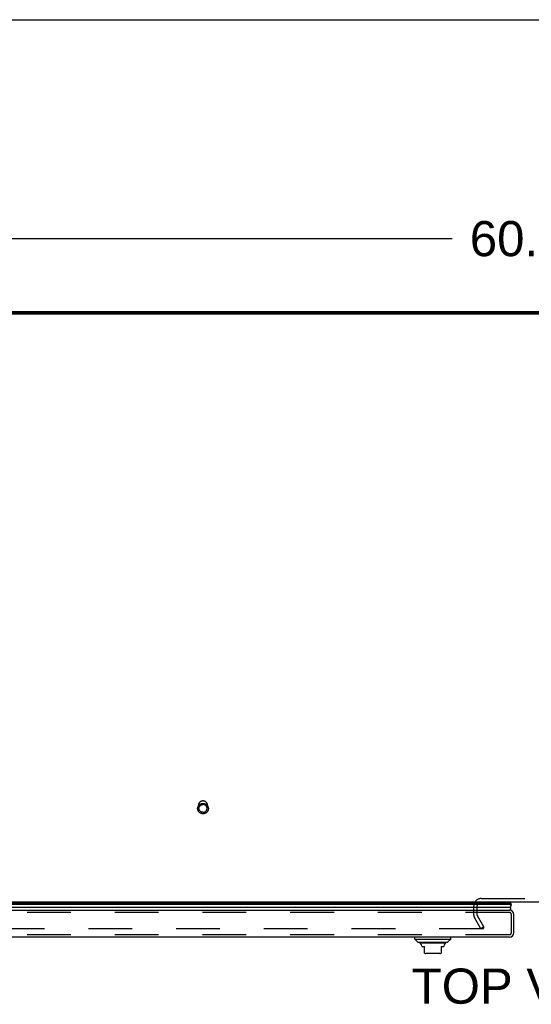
# Model space of a CAD drawing. Header units: inches. Extents: x 0 to 243, y 0 to 157.
# Tile 234 of 256: x 59 to 74, y 127 to 157. Entities that reach past the tile are written whole.
import ezdxf

# ---------------------------------------------------------------- set-up
doc = ezdxf.new("R2010")
doc.units = ezdxf.units.IN
doc.header["$LTSCALE"] = 13.357143
doc.header["$MEASUREMENT"] = 0
doc.linetypes.add('HIDDEN', pattern=[0.2, 0.1, -0.1])
doc.layers.get('0').update_dxf_attribs({"linetype": 'CONTINUOUS'})
for name, color, linetype in [('DEFAULT_2', 8, 'HIDDEN'), ('DIMENSIONS', 7, 'CONTINUOUS'), ('LEFTHAND_DOOR_ASSEMBLY', 7, 'CONTINUOUS')]:
    doc.layers.add(name, color=color, linetype=linetype)
doc.styles.get("Standard").update_dxf_attribs({"font": 'arial.ttf'})
doc.dimstyles.new('DIMSTYLE_1', dxfattribs={"dimtxt": 1.071429, "dimasz": 1.428571, "dimexe": 0.09, "dimexo": 0.07, "dimgap": 0.0375, "dimtad": 0, "dimtih": 1, "dimtoh": 1, "dimzin": 4, "dimdsep": 46, "dimtxsty": 'Standard', "dimblk": '_FILLED', "dimblk1": '_FILLED', "dimblk2": '_FILLED', "dimcen": 0.09, "dimadec": 3, "dimazin": 1, "dimtfac": 1, "dimtdec": 3, "dimtofl": 0, "dimtmove": 0, "dimatfit": 3, "dimldrblk": '_FILLED', "dimfxl": 0, "dimtolj": 1, "dimtzin": 4, "dimarcsym": 0})

# ---------------------------------------------------------------- blocks, each defined once
blk = doc.blocks.new('_FILLED')
at = {"color": 0, "linetype": 'ByBlock'}
blk.add_solid([(0, 0), (-1, 0.2), (-1, -0.2)], dxfattribs=at)
blk = doc.blocks.new('*D5')
at = {"layer": 'DIMENSIONS', "color": 2, "linetype": 'Continuous'}
for p, q in [((44.438, 149.196), (44.438, 151.755)), ((104.438, 149.196), (104.438, 151.755)), ((44.438, 150.469), (72.031, 150.469)), ((104.438, 150.469), (76.846, 150.469))]:
    blk.add_line(p, q, dxfattribs=at)
at = {"layer": 'DIMENSIONS', "color": 2, "linetype": 'Continuous', "xscale": 1.4285714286, "yscale": 1.4285714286, "zscale": 1.4285714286, "rotation": 180}
blk.add_blockref('_FILLED', (44.438, 150.469), dxfattribs=at)
at = {"layer": 'DIMENSIONS', "color": 2, "linetype": 'Continuous', "xscale": 1.4285714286, "yscale": 1.4285714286, "zscale": 1.4285714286}
blk.add_blockref('_FILLED', (104.438, 150.469), dxfattribs=at)
at = {"layer": 'DIMENSIONS', "color": 2, "linetype": 'Continuous', "insert": (74.438, 151.005), "char_height": 1.0714, "width": 3.74403, "attachment_point": 2, "line_spacing_factor": 0.9}
blk.add_mtext('60.00', dxfattribs=at)

msp = doc.modelspace()

# ---------------------------------------------------------------- linework, layer by layer
at = {"color": 7, "linetype": 'Continuous'}
for p, q in [((0, 157.143), (242.857, 157.143)), ((104.324, 148.168), (44.553, 148.168)), ((102.688, 130.248), (46.188, 130.248))]:
    msp.add_line(p, q, dxfattribs=at)
at = {"color": 3, "linetype": 'Continuous'}
for p, q in [((104.324, 148.195), (44.553, 148.195)), ((44.664, 148.248), (104.212, 148.248))]:
    msp.add_line(p, q, dxfattribs=at)
at = {"layer": 'DEFAULT_2', "color": 8, "linetype": 'HIDDEN'}
for p, q in [((64.314, 133.102), (64.314, 133.218)), ((64.562, 133.102), (64.562, 133.218)), ((72.907, 130.352), (75.969, 130.352)), ((72.688, 129.844), (72.688, 130.133)), ((72.792, 129.843), (72.792, 130.133)), ((72.903, 129.436), (72.707, 129.776)), ((72.993, 129.488), (72.797, 129.828)), ((72.969, 129.436), (46.006, 129.436)), ((72.993, 129.488), (72.903, 129.436)), ((72.984, 129.501), (72.984, 129.449))]:
    msp.add_line(p, q, dxfattribs=at)
for points in [[(64.438, 132.938), (64.426, 132.939), (64.414, 132.94), (64.402, 132.942), (64.39, 132.945), (64.379, 132.949), (64.367, 132.954), (64.357, 132.959), (64.346, 132.966), (64.336, 132.973), (64.327, 132.981), (64.319, 132.989), (64.311, 132.998), (64.303, 133.007), (64.297, 133.017), (64.291, 133.028), (64.286, 133.039), (64.282, 133.05), (64.279, 133.061), (64.277, 133.073), (64.275, 133.085), (64.275, 133.097), (64.275, 133.108), (64.277, 133.12), (64.279, 133.132), (64.282, 133.143), (64.286, 133.155), (64.291, 133.165), (64.297, 133.176), (64.303, 133.186), (64.31, 133.196), (64.318, 133.205), (64.327, 133.213), (64.336, 133.221), (64.346, 133.228), (64.357, 133.234), (64.367, 133.24), (64.379, 133.244), (64.39, 133.248), (64.402, 133.251), (64.414, 133.254), (64.426, 133.255), (64.438, 133.255)], [(64.314, 133.218), (64.315, 133.227), (64.316, 133.237), (64.318, 133.246), (64.321, 133.255), (64.324, 133.264), (64.328, 133.273), (64.333, 133.281), (64.338, 133.289), (64.344, 133.296), (64.351, 133.303), (64.358, 133.309), (64.366, 133.315), (64.374, 133.32), (64.382, 133.325), (64.391, 133.329), (64.4, 133.332), (64.409, 133.335), (64.419, 133.337), (64.429, 133.338), (64.438, 133.338)], [(64.438, 133.338), (64.448, 133.338), (64.458, 133.337), (64.467, 133.335), (64.477, 133.332), (64.486, 133.329), (64.495, 133.325), (64.503, 133.32), (64.511, 133.315), (64.519, 133.309), (64.526, 133.303), (64.533, 133.296), (64.539, 133.289), (64.544, 133.281), (64.549, 133.273), (64.553, 133.264), (64.556, 133.255), (64.559, 133.246), (64.561, 133.237), (64.562, 133.227), (64.562, 133.218)], [(64.438, 133.255), (64.451, 133.255), (64.463, 133.254), (64.475, 133.251), (64.487, 133.248), (64.498, 133.244), (64.51, 133.24), (64.52, 133.234), (64.531, 133.228), (64.541, 133.221), (64.55, 133.213), (64.558, 133.205), (64.566, 133.196), (64.574, 133.186), (64.58, 133.176), (64.586, 133.166), (64.591, 133.155), (64.595, 133.144), (64.598, 133.132), (64.6, 133.121), (64.602, 133.109), (64.602, 133.097), (64.602, 133.085), (64.6, 133.073), (64.598, 133.062), (64.595, 133.05), (64.591, 133.039), (64.586, 133.028), (64.58, 133.018), (64.574, 133.008), (64.566, 132.998), (64.559, 132.989), (64.55, 132.981), (64.541, 132.973), (64.531, 132.966), (64.52, 132.959), (64.51, 132.954), (64.498, 132.949), (64.487, 132.945), (64.475, 132.942), (64.463, 132.94), (64.451, 132.939), (64.438, 132.938)], [(64.314, 133.102), (64.315, 133.112), (64.316, 133.121), (64.318, 133.13), (64.321, 133.139), (64.324, 133.148), (64.328, 133.157), (64.333, 133.165), (64.338, 133.173), (64.344, 133.18), (64.351, 133.187), (64.358, 133.193), (64.366, 133.199), (64.374, 133.204), (64.382, 133.209), (64.391, 133.213), (64.4, 133.216), (64.41, 133.219), (64.419, 133.221), (64.429, 133.222), (64.438, 133.222)], [(64.438, 132.983), (64.429, 132.983), (64.419, 132.984), (64.41, 132.986), (64.4, 132.988), (64.391, 132.992), (64.382, 132.996), (64.374, 133), (64.366, 133.005), (64.358, 133.011), (64.351, 133.018), (64.344, 133.025), (64.338, 133.032), (64.333, 133.04), (64.328, 133.048), (64.324, 133.057), (64.321, 133.065), (64.318, 133.074), (64.316, 133.084), (64.315, 133.093), (64.314, 133.102)], [(64.562, 133.102), (64.562, 133.112), (64.561, 133.121), (64.559, 133.13), (64.556, 133.139), (64.553, 133.148), (64.549, 133.157), (64.544, 133.165), (64.539, 133.173), (64.533, 133.18), (64.526, 133.187), (64.519, 133.193), (64.511, 133.199), (64.503, 133.204), (64.495, 133.209), (64.486, 133.213), (64.477, 133.216), (64.467, 133.219), (64.458, 133.221), (64.448, 133.222), (64.438, 133.222)], [(64.438, 132.983), (64.448, 132.983), (64.458, 132.984), (64.467, 132.986), (64.477, 132.988), (64.486, 132.992), (64.495, 132.996), (64.503, 133), (64.511, 133.005), (64.519, 133.011), (64.526, 133.018), (64.533, 133.025), (64.539, 133.032), (64.544, 133.04), (64.549, 133.048), (64.553, 133.057), (64.556, 133.065), (64.559, 133.074), (64.561, 133.084), (64.562, 133.093), (64.562, 133.102)], [(72.969, 129.436), (72.971, 129.436), (72.973, 129.436), (72.974, 129.437), (72.976, 129.437), (72.978, 129.438), (72.979, 129.439), (72.98, 129.44), (72.981, 129.441), (72.982, 129.442), (72.983, 129.443), (72.984, 129.445), (72.984, 129.446), (72.984, 129.447), (72.984, 129.449)], [(72.984, 129.449), (72.984, 129.449), (72.984, 129.45), (72.984, 129.452), (72.984, 129.453), (72.983, 129.455)]]:
    msp.add_lwpolyline(points, dxfattribs=at)
for centre, radius, start, end in [((72.907, 130.133), 0.219, 90, 180), ((72.907, 130.133), 0.115, 90, 180), ((72.825, 129.844), 0.137, 180, 210), ((72.825, 129.844), 0.033, 180, 210)]:
    msp.add_arc(centre, radius, start, end, dxfattribs=at)
at = {"layer": 'LEFTHAND_DOOR_ASSEMBLY', "color": 7, "linetype": 'Continuous'}
for p, q in [((73.822, 130.171), (45.179, 130.171)), ((45.188, 130.214), (73.813, 130.214)), ((45.195, 130.228), (73.806, 130.228)), ((45.197, 130.236), (73.804, 130.236)), ((45.207, 130.095), (73.794, 130.095)), ((73.799, 130.102), (73.794, 130.095)), ((73.825, 130.248), (73.804, 130.236)), ((73.806, 130.228), (73.809, 130.223)), ((73.809, 130.223), (73.81, 130.221)), ((73.81, 130.221), (73.812, 130.218)), ((73.812, 130.218), (73.813, 130.214)), ((70.887, 129.119), (70.887, 129.178)), ((70.887, 129.119), (71.99, 129.119)), ((70.986, 129.021), (70.887, 129.119)), ((71.891, 129.021), (71.99, 129.119)), ((71.99, 129.119), (71.99, 129.178)), ((70.986, 129.021), (71.891, 129.021)), ((71.822, 128.993), (71.055, 128.993)), ((71.104, 128.908), (71.104, 128.895)), ((71.104, 128.895), (71.183, 128.895)), ((71.183, 128.685), (71.183, 128.895)), ((71.694, 128.895), (71.773, 128.895)), ((71.694, 128.895), (71.694, 128.685)), ((71.773, 128.908), (71.773, 128.895)), ((71.655, 128.678), (71.222, 128.678))]:
    msp.add_line(p, q, dxfattribs=at)
at = {"layer": 'LEFTHAND_DOOR_ASSEMBLY', "color": 3, "linetype": 'Continuous'}
for p, q in [((45.229, 130.003), (73.772, 130.003)), ((73.907, 129.313), (73.907, 129.868)), ((73.772, 129.178), (45.229, 129.178))]:
    msp.add_line(p, q, dxfattribs=at)
at = {"layer": 'LEFTHAND_DOOR_ASSEMBLY', "color": 8, "linetype": 'HIDDEN'}
for p, q in [((73.772, 129.928), (45.229, 129.928)), ((73.832, 129.313), (73.832, 129.868)), ((73.772, 129.253), (45.229, 129.253))]:
    msp.add_line(p, q, dxfattribs=at)
at = {"layer": 'LEFTHAND_DOOR_ASSEMBLY', "color": 7, "linetype": 'Continuous'}
msp.add_lwpolyline([(73.822, 130.171), (73.822, 130.163), (73.821, 130.155), (73.819, 130.147), (73.817, 130.14), (73.815, 130.132), (73.812, 130.124), (73.808, 130.117), (73.804, 130.11), (73.799, 130.102)], dxfattribs=at)
for centre, radius, start, end in [((73.767, 130.053), 0.05, 275.6665, 57.3282), ((73.777, 130.224), 0.03, 6.412, 23.7978), ((73.766, 130.182), 0.0569, 348.7115, 34.5669), ((71.074, 129.043), 0.0492, 206.1149, 270), ((71.074, 128.993), 0.0197, 179.8854, 240), ((71.025, 128.908), 0.0787, 0, 60), ((71.852, 128.908), 0.0787, 120, 180), ((71.803, 129.043), 0.0492, 270, 333.8851), ((71.803, 128.993), 0.0197, 300, 0.1146), ((71.222, 128.796), 0.118, 250.5215, 270), ((71.655, 128.796), 0.118, 270, 289.4747)]:
    msp.add_arc(centre, radius, start, end, dxfattribs=at)
at = {"layer": 'LEFTHAND_DOOR_ASSEMBLY', "color": 3, "linetype": 'Continuous'}
for centre, start, end in [((73.772, 129.868), 0, 90), ((73.772, 129.313), 270, 360)]:
    msp.add_arc(centre, 0.135, start, end, dxfattribs=at)
at = {"layer": 'LEFTHAND_DOOR_ASSEMBLY', "color": 8, "linetype": 'HIDDEN'}
for centre, start, end in [((73.772, 129.868), 0, 90), ((73.772, 129.313), 270, 360)]:
    msp.add_arc(centre, 0.06, start, end, dxfattribs=at)
at = {"layer": 'LEFTHAND_DOOR_ASSEMBLY', "color": 7, "linetype": 'Continuous'}
for start_param, end_param in [(-0.467087, -0.001474), (0.260445, 0.346101)]:
    msp.add_ellipse((73.557, 130.171), major_axis=(0.265, 0), ratio=0.632157, start_param=start_param, end_param=end_param, dxfattribs=at)

# ---------------------------------------------------------------- texts
at = {"layer": 'DIMENSIONS', "color": 2, "linetype": 'Continuous', "insert": (74.454, 128.221), "char_height": 1.0714, "width": 7.30085, "attachment_point": 2, "line_spacing_factor": 0.9}
msp.add_mtext('TOP VIEW', dxfattribs=at)

# ---------------------------------------------------------------- dimensions: what is measured, and where the dimension line sits
at = {"layer": 'DIMENSIONS', "color": 2, "linetype": 'Continuous'}
dim = msp.add_linear_dim(base=(44.438, 150.469), p1=(104.438, 151.825), p2=(44.438, 151.825), angle=180, dimstyle='DIMSTYLE_1', dxfattribs=at)
dim.commit()
dim.dimension.update_dxf_attribs({"geometry": '*D5', "text_midpoint": (74.43, 150.463), "dimtype": 160})

doc.saveas('drawing.dxf')
